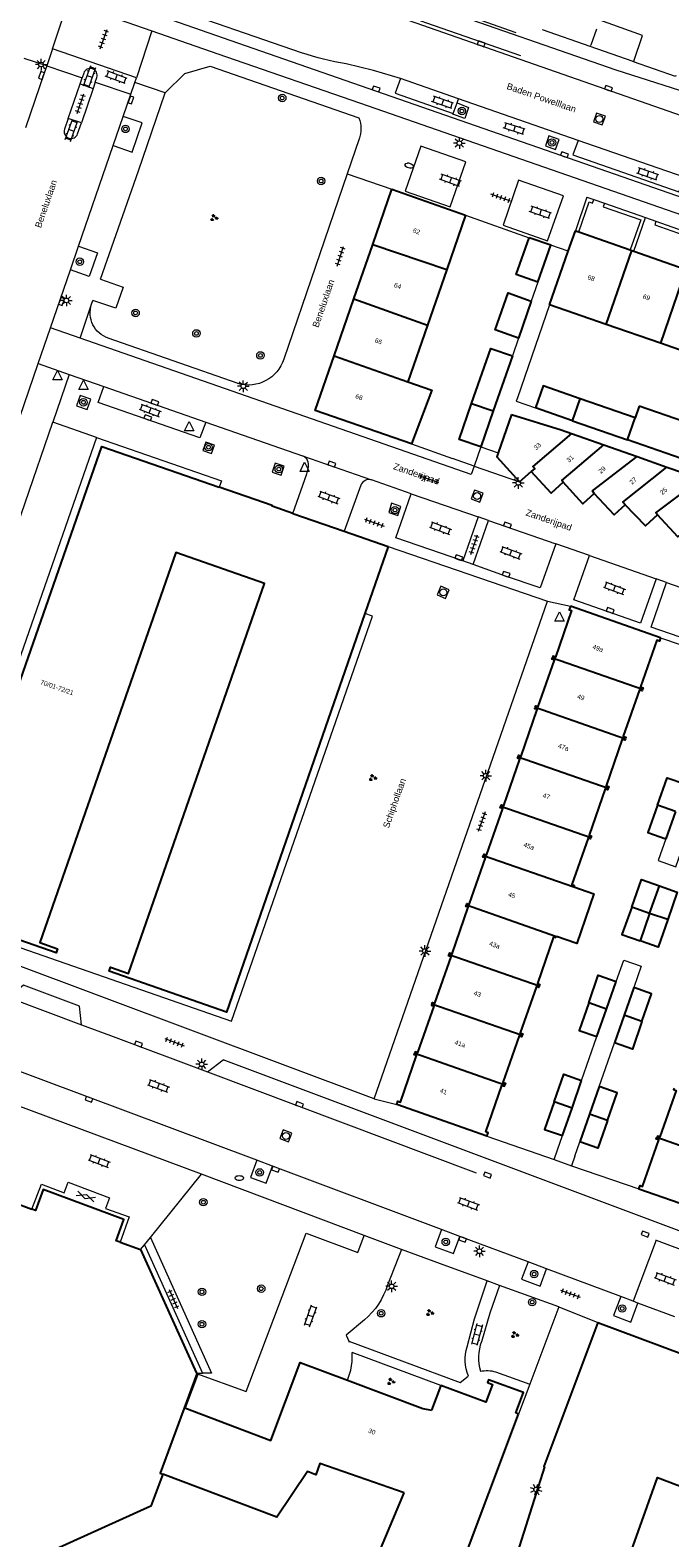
# Model space of a CAD drawing. Extents: x 131101 to 132041, y 397511 to 398853.
# Tile 39 of 80: x 131540 to 131609, y 397952 to 398114. Entities that reach past the tile are written whole.
import ezdxf
from ezdxf.enums import TextEntityAlignment as Align

# ---------------------------------------------------------------- set-up
doc = ezdxf.new("R2010")
doc.units = 0
doc.linetypes.add('DGN Style 1', pattern=[30.960434, 0.051515, -30.90892])
doc.linetypes.add('DGN Style 2', pattern=[51.514866, 30.90892, -20.605946])
doc.layers.add('_vervallen situatie', color=250, linetype='Continuous', lineweight=9, plot=False)
for name, color, linetype, lineweight in [('gg-afsc-erfafscheiding', 250, 'Continuous', 9), ('gg-afsc-hekwerk', 250, 'Continuous', 9), ('gg-afsc-muur', 250, 'Continuous', 9), ('gg-bbg-bijgebouw', 10, 'Continuous', 25), ('gg-bbg-gedigitaliseerde bebouwing', 10, 'Continuous', 25), ('gg-bbg-gedigitaliseerde bijgebouw', 10, 'Continuous', 25), ('gg-bbg-hoofdgebouw', 10, 'Continuous', 25), ('gg-bbg-tussenscheiding', 10, 'Continuous', 25), ('gg-knt-verharding', 250, 'Continuous', 9), ('gg-knt-verharding nz', 250, 'DGN Style 2', 9), ('gg-kwrk-kunstwerk', 250, 'Continuous', 9), ('gt-grn-groengrens', 250, 'Continuous', 9), ('gt-grn-vlakafsluiter', 250, 'DGN Style 1', 9), ('gt-grn-weggrens', 250, 'Continuous', 9), ('gt-symb-boom', 250, 'Continuous', 9), ('gt-symb-brandkraan', 250, 'Continuous', 9), ('gt-symb-gesloten verharding', 250, 'Continuous', 9), ('gt-symb-groenvak', 250, 'Continuous', 9), ('gt-symb-klinker verharding', 250, 'Continuous', 9), ('gt-symb-kolk', 250, 'Continuous', 9), ('gt-symb-lichtmast', 250, 'Continuous', 9), ('gt-symb-rioolschacht', 250, 'Continuous', 9), ('gt-symb-tegel verharding', 250, 'Continuous', 9), ('gt-symb-waterafsluiter', 250, 'Continuous', 9), ('X-AL-huisnummers', 2, 'Continuous', 25), ('X-AL-straatnaam', 3, 'Continuous', 35)]:
    doc.layers.add(name, color=color, linetype=linetype, lineweight=lineweight)
doc.styles.add('CS Annotative', font='arial.ttf')

# ---------------------------------------------------------------- blocks, each defined once
blk = doc.blocks.new('gt0-LMAST')
at = {"layer": 'gt-symb-lichtmast'}
for p, q in [((-0.18, 0.17), (-0.45, 0.44)), ((-0.01, 0.25), (-0.01, 0.62)), ((0.17, 0.17), (0.44, 0.44)), ((-0.26, 0), (-0.63, 0)), ((-0.18, -0.18), (-0.45, -0.45)), ((-0.01, -0.25), (-0.01, -0.63)), ((0.44, -0.45), (0.17, -0.18)), ((0.24, 0), (0.62, 0))]:
    blk.add_line(p, q, dxfattribs=at)
blk.add_circle((-0.01, 0), 0.25, dxfattribs=at)
blk = doc.blocks.new('gt0-WAFSL')
at = {"layer": 'gt-symb-waterafsluiter'}
for p, q in [((-0.5, -0.33), (0, 0.67)), ((0, 0.67), (0.5, -0.33)), ((0.5, -0.33), (-0.5, -0.33))]:
    blk.add_line(p, q, dxfattribs=at)
blk = doc.blocks.new('gt0-KOLK')
at = {"layer": 'gt-symb-kolk', "flags": 128}
blk.add_lwpolyline([(0, 0), (0.38, 0), (0.38, 0.4), (-0.38, 0.4), (-0.38, 0), (0, 0)], dxfattribs=at)
blk = doc.blocks.new('gt0-KL1')
at = {"layer": 'gt-symb-klinker verharding'}
for p, q in [((-1.15, 0.3), (1.15, 0.3)), ((-1, -0.3), (-1, 0.3)), ((-0.5, 0.3), (-0.5, 0.45)), ((0, -0.3), (0, 0.3)), ((0.5, 0.3), (0.5, 0.45)), ((1, -0.3), (1, 0.3)), ((-1.15, -0.3), (1.15, -0.3)), ((-0.5, -0.45), (-0.5, -0.3)), ((0.5, -0.45), (0.5, -0.3))]:
    blk.add_line(p, q, dxfattribs=at)
blk = doc.blocks.new('gt0-TEG1')
at = {"layer": 'gt-symb-tegel verharding'}
for p, q in [((-1.12, 0), (1.12, 0)), ((-0.9, -0.25), (-0.9, 0.25)), ((-0.45, -0.25), (-0.45, 0.25)), ((0, -0.25), (0, 0.25)), ((0.45, -0.25), (0.45, 0.25)), ((0.9, -0.25), (0.9, 0.25))]:
    blk.add_line(p, q, dxfattribs=at)
blk = doc.blocks.new('gt0-BOOM')
at = {"layer": 'gt-symb-boom'}
for radius in [0.4, 0.2]:
    blk.add_circle((0, 0), radius, dxfattribs=at)
blk = doc.blocks.new('gt0-RS')
at = {"layer": 'gt-symb-rioolschacht', "flags": 128}
blk.add_lwpolyline([(-0.5, -0.5), (0.5, -0.5), (0.5, 0.5), (-0.5, 0.5), (-0.5, -0.5)], close=True, dxfattribs=at)
at = {"layer": 'gt-symb-rioolschacht'}
blk.add_circle((0, 0), 0.375, dxfattribs=at)
blk = doc.blocks.new('gt0-GRVAK')
at = {"layer": 'gt-symb-groenvak'}
for p, q in [((-0.11, 0.19), (-0.23, 0.24)), ((-0.18, 0.15), (0.09, 0.15)), ((-0.09, 0.21), (-0.16, 0.32)), ((-0.05, 0.21), (-0.05, 0.39)), ((0, 0.21), (0.06, 0.32)), ((0.02, 0.19), (0.13, 0.24)), ((0.26, -0.05), (0.2, 0.06)), ((0.3, -0.05), (0.3, 0.13)), ((0.35, -0.05), (0.41, 0.06)), ((-0.24, -0.23), (-0.36, -0.18)), ((-0.32, -0.26), (-0.05, -0.26)), ((-0.23, -0.21), (-0.29, -0.09)), ((-0.18, -0.2), (-0.18, -0.02)), ((-0.14, -0.21), (-0.07, -0.09)), ((-0.12, -0.23), (0, -0.18)), ((0.24, -0.07), (0.12, -0.02)), ((0.17, -0.11), (0.44, -0.11)), ((0.37, -0.07), (0.49, -0.02))]:
    blk.add_line(p, q, dxfattribs=at)
blk = doc.blocks.new('gt0-GESVH1')
at = {"layer": 'gt-symb-gesloten verharding'}
for p, q in [((-0.99, -0.26), (0.01, 0.24)), ((0.01, -0.26), (-0.99, 0.24)), ((0.01, 0.24), (1.01, -0.26)), ((1.01, 0.24), (0.01, -0.26))]:
    blk.add_line(p, q, dxfattribs=at)
blk = doc.blocks.new('gt0-BR')
at = {"layer": 'gt-symb-brandkraan', "extrusion": (0, 0, -1)}
for centre, radius, start, end in [((0.24, 0), 0.206, 287.5669, 72.4331), ((-0.6, -2.66), 3, 72.4331, 73.108), ((0, -0.69), 0.938, 73.108, 106.892), ((0.6, -2.66), 3, 106.892, 107.5669), ((-0.24, 0), 0.206, 107.5669, 252.433), ((-0.6, 2.66), 3, 286.892, 287.5669), ((0.6, 2.66), 3, 252.433, 253.1079)]:
    blk.add_arc(centre, radius, start, end, dxfattribs=at)
at = {"layer": 'gt-symb-brandkraan'}
blk.add_arc((0, 0.69), 0.938, 253.108, 286.8921, dxfattribs=at)
blk = doc.blocks.new('_vervallen situatie')
at = {"layer": 'gg-knt-verharding'}
for p, q in [((131544.47, 398117.49), (131553.46, 398114.37)), ((131553.46, 398114.37), (131556.53, 398113.3)), ((131542.76, 398112.43), (131542.14, 398110.59)), ((131551.81, 398109.33), (131542.76, 398112.43)), ((131541.88, 398109.8), (131539.86, 398103.93)), ((131542.14, 398110.59), (131541.88, 398109.8)), ((131542.14, 398110.59), (131545.95, 398109.31)), ((131545.73, 398108.65), (131545.95, 398109.31)), ((131546.13, 398109.82), (131545.95, 398109.31)), ((131547.37, 398108.85), (131547.54, 398109.34)), ((131551.63, 398108.8), (131551.81, 398109.33)), ((131544.47, 398104.94), (131545.73, 398108.65)), ((131545.73, 398108.65), (131547.14, 398108.18)), ((131547.14, 398108.18), (131545.88, 398104.47)), ((131547.37, 398108.85), (131547.14, 398108.18)), ((131547.37, 398108.85), (131551.2, 398107.54)), ((131550.38, 398105.15), (131551.2, 398107.54)), ((131551.2, 398107.54), (131551.63, 398108.8)), ((131544.47, 398104.94), (131544.05, 398103.79)), ((131545.88, 398104.47), (131544.47, 398104.94)), ((131545.47, 398103.29), (131545.88, 398104.47)), ((131549.3, 398102.01), (131550.38, 398105.15)), ((131545.58, 398091.18), (131549.3, 398102.01)), ((131544.7, 398088.62), (131545.58, 398091.18)), ((131542.56, 398082.4), (131544.7, 398088.62)), ((131541.24, 398078.53), (131542.56, 398082.4)), ((131545.73, 398081.29), (131542.56, 398082.4)), ((131538.24, 398069.83), (131541.24, 398078.53)), ((131541.24, 398078.53), (131544.57, 398077.36))]:
    blk.add_line(p, q, dxfattribs=at)
at = {"layer": 'gg-knt-verharding', "flags": 128}
for points in [[(131556.53, 398113.3), (131560.54, 398111.91)], [(131549.3, 398102.01), (131551.33, 398101.32), (131552.4, 398104.45), (131550.38, 398105.15)], [(131545.58, 398091.18), (131547.62, 398090.48), (131546.73, 398087.92), (131544.7, 398088.62)]]:
    blk.add_lwpolyline(points, dxfattribs=at)
at = {"layer": 'gg-knt-verharding'}
for centre, radius, start, end in [((131546.83, 398109.58), 0.745, 341.603, 160.7244), ((131544.76, 398103.54), 0.753, 160.6022, 340.6022)]:
    blk.add_arc(centre, radius, start, end, dxfattribs=at)
at = {"layer": 'gt-grn-weggrens'}
for p, q in [((131542.76, 398112.43), (131544.47, 398117.49)), ((131553.46, 398114.37), (131551.81, 398109.33)), ((131542.14, 398110.59), (131539.72, 398111.41)), ((131554.89, 398107.7), (131551.63, 398108.8))]:
    blk.add_line(p, q, dxfattribs=at)
at = {"layer": 'gt-symb-boom'}
for p in [(131550.62, 398103.81), (131545.7, 398089.51)]:
    blk.add_blockref('gt0-BOOM', p, dxfattribs=at)
at = {"layer": 'gt-symb-brandkraan', "rotation": 161.5831655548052}
blk.add_blockref('gt0-BR', (131581.15, 398099.85), dxfattribs=at)
at = {"layer": 'gt-symb-brandkraan'}
blk.add_blockref('gt0-BR', (131562.86, 397990.84), dxfattribs=at)
at = {"layer": 'gt-symb-klinker verharding'}
for p, rotation in [((131546.78, 398109.44), 70.47728733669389), ((131549.63, 398109.38), 159.2628518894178), ((131544.8, 398103.64), 70.47728733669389)]:
    blk.add_blockref('gt0-KL1', p, dxfattribs=dict(at, rotation=rotation))
at = {"layer": 'gt-symb-kolk'}
for p, rotation in [((131541.77, 398109.5), 71.32941659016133), ((131551.02, 398106.99), 251.0397489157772), ((131543.55, 398085.28), 250.9127554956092)]:
    blk.add_blockref('gt0-KOLK', p, dxfattribs=dict(at, rotation=rotation))
at = {"layer": 'gt-symb-lichtmast'}
for p in [(131541.55, 398110.75), (131544.27, 398085.34)]:
    blk.add_blockref('gt0-LMAST', p, dxfattribs=at)
at = {"layer": 'gt-symb-tegel verharding'}
for p, rotation in [((131548.26, 398113.48), 70.3692977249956), ((131545.78, 398106.52), 71.22088212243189)]:
    blk.add_blockref('gt0-TEG1', p, dxfattribs=dict(at, rotation=rotation))

msp = doc.modelspace()

# ---------------------------------------------------------------- linework, layer by layer
at = {"layer": 'gg-afsc-erfafscheiding'}
for p, q in [((131599.7, 398001.33), (131601.35, 398006.05)), ((131601.59, 398000.67), (131603.23, 398005.39)), ((131597.09, 397993.85), (131597.63, 397995.39)), ((131598.98, 397993.19), (131599.52, 397994.73))]:
    msp.add_line(p, q, dxfattribs=at)
at = {"layer": 'gg-afsc-erfafscheiding', "flags": 128}
for points in [[(131592.81, 398074.85), (131592.67, 398074.5), (131594.73, 398073.78)], [(131608.76, 398027.34), (131607.95, 398025.03), (131609.85, 398024.34), (131610.65, 398026.7)], [(131603.43, 398011.98), (131604.24, 398014.27), (131606.12, 398013.63), (131605.31, 398011.33)]]:
    msp.add_lwpolyline(points, dxfattribs=at)
at = {"layer": 'gg-afsc-hekwerk'}
for p, q in [((131583.37, 398117.47), (131592.63, 398114.2)), ((131588.86, 398069.58), (131590.73, 398068.93))]:
    msp.add_line(p, q, dxfattribs=at)
at = {"layer": 'gg-afsc-muur'}
for p, q in [((131600.63, 398112.69), (131595.48, 398114.49)), ((131587.22, 398094.54), (131594.06, 398092.09)), ((131594.98, 398087.3), (131594.29, 398085.27)), ((131596.25, 398084.87), (131592.81, 398074.85)), ((131592.91, 398081.28), (131592.25, 398079.36)), ((131581.41, 398069.88), (131585.81, 398068.3)), ((131588.86, 398069.58), (131588.13, 398067.49)), ((131588.13, 398067.49), (131585.81, 398068.3)), ((131608.2, 398049.02), (131615.41, 398046.51)), ((131589.52, 397995.33), (131596.73, 397992.81)), ((131596.73, 397992.81), (131597.09, 397993.85)), ((131598.98, 397993.19), (131598.63, 397992.15)), ((131598.63, 397992.15), (131605.87, 397989.65))]:
    msp.add_line(p, q, dxfattribs=at)
at = {"layer": 'gg-afsc-muur', "flags": 128}
for points in [[(131605.29, 398111.04), (131605.25, 398111.05), (131605.25, 398111.08), (131600.63, 398112.69)], [(131609.84, 398109.57), (131609.81, 398109.47), (131605.29, 398111.04)]]:
    msp.add_lwpolyline(points, dxfattribs=at)
at = {"layer": 'gg-bbg-bijgebouw'}
for p, q in [((131596.38, 398091.28), (131594.06, 398092.09)), ((131594.98, 398087.3), (131596.38, 398091.28)), ((131594.29, 398085.27), (131592.91, 398081.28)), ((131592.25, 398079.36), (131590.19, 398073.44)), ((131590.19, 398073.44), (131588.86, 398069.58)), ((131592.17, 398073.07), (131590.73, 398068.93)), ((131593.02, 398065.79), (131594.29, 398066.92)), ((131609.79, 398030.31), (131608.76, 398027.34)), ((131602.39, 398009.02), (131603.43, 398011.98)), ((131605.31, 398011.33), (131604.27, 398008.36)), ((131601.35, 398006.05), (131602.39, 398009.02)), ((131604.27, 398008.36), (131603.23, 398005.39)), ((131598.67, 397998.36), (131599.7, 398001.33)), ((131601.59, 398000.67), (131600.55, 397997.7)), ((131597.63, 397995.39), (131598.67, 397998.36)), ((131600.55, 397997.7), (131599.52, 397994.73))]:
    msp.add_line(p, q, dxfattribs=at)
at = {"layer": 'gg-bbg-bijgebouw', "flags": 128}
for points in [[(131590.73, 398068.93), (131590.58, 398068.5), (131593.02, 398065.79)], [(131597.7, 398065.78), (131596.44, 398064.6), (131594.29, 398066.92)], [(131601.06, 398064.56), (131599.82, 398063.43), (131597.7, 398065.78)], [(131604.38, 398063.34), (131603.2, 398062.24), (131601.06, 398064.56)], [(131607.88, 398062.25), (131606.58, 398061.07), (131604.38, 398063.34)], [(131611.32, 398060.98), (131610.05, 398059.87), (131607.88, 398062.25)], [(131607.86, 398030.98), (131608.89, 398033.94), (131610.82, 398033.27)], [(131607.86, 398030.98), (131606.83, 398028.02), (131608.76, 398027.34)], [(131605.09, 398020), (131606.13, 398022.96), (131608.07, 398022.29)], [(131608.07, 398022.29), (131610, 398021.62), (131608.97, 398018.65)], [(131605.09, 398020), (131604.04, 398017.04), (131605.99, 398016.36)], [(131608.97, 398018.65), (131607.93, 398015.69), (131605.99, 398016.36)], [(131600.47, 398009.69), (131601.5, 398012.66), (131603.43, 398011.98)], [(131606.19, 398007.69), (131607.23, 398010.66), (131605.31, 398011.33)], [(131600.47, 398009.69), (131599.43, 398006.72), (131601.35, 398006.05)], [(131606.19, 398007.69), (131605.16, 398004.71), (131603.23, 398005.39)], [(131596.74, 397999.03), (131597.78, 398002), (131599.7, 398001.33)], [(131602.48, 397997.03), (131603.51, 398000), (131601.59, 398000.67)], [(131596.74, 397999.03), (131595.71, 397996.05), (131597.63, 397995.39)], [(131602.48, 397997.03), (131601.44, 397994.05), (131599.52, 397994.73)]]:
    msp.add_lwpolyline(points, dxfattribs=at)
at = {"layer": 'gg-bbg-gedigitaliseerde bebouwing'}
for p, q in [((131587.22, 398094.54), (131585.19, 398088.66)), ((131585.19, 398088.66), (131583.12, 398082.69)), ((131602.34, 398082.75), (131596.25, 398084.87)), ((131583.12, 398082.69), (131581.01, 398076.59)), ((131608.19, 398080.72), (131602.34, 398082.75)), ((131614.09, 398078.66), (131608.19, 398080.72)), ((131598.92, 398022.34), (131598.86, 398022.18)), ((131597.01, 398016.85), (131596.95, 398016.69))]:
    msp.add_line(p, q, dxfattribs=at)
at = {"layer": 'gg-bbg-gedigitaliseerde bebouwing', "flags": 128}
for points in [[(131581.01, 398076.59), (131583.59, 398075.66), (131581.41, 398069.88)], [(131598.86, 398022.18), (131601.03, 398021.42), (131599.18, 398016.09), (131597.01, 398016.85)], [(131580.59, 397956.92), (131571.55, 397960.08), (131571.09, 397958.87), (131570.22, 397959.2), (131566.92, 397954.31), (131554.64, 397958.92)], [(131554.64, 397958.92), (131553.35, 397955.47), (131539.7, 397949.3), (131537.2, 397950.24), (131536.44, 397948.22), (131535.96, 397948.4)], [(131590.93, 397944.5), (131601.72, 397941.35), (131607.87, 397958.56), (131648.33, 397943.21), (131647.08, 397939.79), (131644.64, 397939.49), (131636.23, 397902.14), (131603.18, 397909.47)]]:
    msp.add_lwpolyline(points, dxfattribs=at)
at = {"layer": 'gg-bbg-gedigitaliseerde bijgebouw'}
for p, q in [((131598.73, 398072.39), (131594.73, 398073.78)), ((131605.45, 398072.7), (131599.55, 398074.75)), ((131605.88, 398073.96), (131605.45, 398072.7)), ((131611.71, 398071.93), (131605.88, 398073.96)), ((131598.73, 398072.39), (131604.64, 398070.33)), ((131598.61, 398071), (131602.09, 398069.78)), ((131610.43, 398068.32), (131604.64, 398070.33)), ((131602.09, 398069.78), (131605.67, 398068.52)), ((131605.67, 398068.52), (131608.86, 398067.4)), ((131608.86, 398067.4), (131612.55, 398066.11))]:
    msp.add_line(p, q, dxfattribs=at)
at = {"layer": 'gg-bbg-gedigitaliseerde bijgebouw', "flags": 128}
for points in [[(131594.98, 398087.3), (131592.66, 398088.12), (131594.06, 398092.09)], [(131592.91, 398081.28), (131590.41, 398082.16), (131591.81, 398086.15), (131594.29, 398085.27)], [(131587.87, 398074.24), (131589.94, 398080.18), (131592.25, 398079.36)], [(131599.55, 398074.75), (131595.55, 398076.14), (131594.73, 398073.78)], [(131588.86, 398069.58), (131586.54, 398070.38), (131587.87, 398074.24)], [(131592.17, 398073.07), (131597.51, 398071.39), (131598.61, 398071)]]:
    msp.add_lwpolyline(points, dxfattribs=at)
at = {"layer": 'gg-bbg-hoofdgebouw'}
for p, q in [((131577.22, 398091.37), (131579.28, 398097.31)), ((131579.28, 398097.31), (131587.22, 398094.54)), ((131575.19, 398085.51), (131577.22, 398091.37)), ((131598.26, 398090.63), (131599.03, 398092.84)), ((131599.03, 398092.84), (131599.41, 398092.71)), ((131599.41, 398092.71), (131604.93, 398090.78)), ((131596.25, 398084.87), (131598.26, 398090.63)), ((131604.93, 398090.78), (131605.12, 398090.72)), ((131605.12, 398090.72), (131605.31, 398090.65)), ((131605.31, 398090.65), (131610.74, 398088.76)), ((131573.06, 398079.37), (131575.19, 398085.51)), ((131568.62, 398062.39), (131574.14, 398060.48)), ((131574.14, 398060.48), (131578.88, 398058.83)), ((131578.88, 398058.83), (131576.38, 398051.63)), ((131608.2, 398049.02), (131598.5, 398052.4)), ((131589.52, 397995.33), (131579.81, 397998.73)), ((131605.87, 397989.65), (131615.58, 397986.26)), ((131550.03, 397983.91), (131552.24, 397983.12)), ((131552.24, 397983.12), (131558.25, 397969.82)), ((131601.44, 397975.26), (131653.57, 397955.74)), ((131558.25, 397969.82), (131558.26, 397969.79)), ((131558.26, 397969.79), (131558.29, 397969.73)), ((131584.55, 397968.48), (131583.56, 397965.81)), ((131586.28, 397947.75), (131592.91, 397965.41)), ((131590.93, 397944.5), (131595.76, 397959.72))]:
    msp.add_line(p, q, dxfattribs=at)
at = {"layer": 'gg-bbg-hoofdgebouw', "flags": 128}
for points in [[(131581.41, 398069.88), (131571.02, 398073.48), (131573.06, 398079.37)], [(131576.38, 398051.63), (131561.48, 398008.7), (131548.87, 398013.09), (131549.02, 398013.53), (131550.94, 398012.86), (131565.58, 398054.87), (131556.03, 398058.19), (131541.39, 398016.18), (131543.3, 398015.52), (131543.15, 398015.08), (131530.57, 398019.44), (131548.06, 398069.61), (131560.71, 398065.23)], [(131568.62, 398062.39), (131566.39, 398063.17), (131566.42, 398063.26), (131560.71, 398065.23)], [(131598.5, 398052.4), (131598.37, 398052.03), (131598.63, 398051.94), (131596.89, 398046.92), (131596.62, 398047.01), (131596.57, 398046.85)], [(131608.2, 398049.02), (131608.07, 398048.65), (131607.79, 398048.75), (131606.05, 398043.72), (131606.32, 398043.62), (131606.26, 398043.46)], [(131594.71, 398041.52), (131594.77, 398041.68), (131595.03, 398041.59), (131596.78, 398046.6), (131596.51, 398046.7), (131596.57, 398046.85)], [(131606.26, 398043.46), (131606.21, 398043.3), (131605.93, 398043.4), (131604.19, 398038.4), (131604.47, 398038.3), (131604.41, 398038.14)], [(131592.86, 398036.2), (131592.91, 398036.36), (131593.18, 398036.27), (131594.92, 398041.27), (131594.65, 398041.36), (131594.71, 398041.52)], [(131604.41, 398038.14), (131604.36, 398037.98), (131604.08, 398038.08), (131602.35, 398033.07), (131602.62, 398032.98), (131602.56, 398032.82)], [(131591, 398030.87), (131591.06, 398031.03), (131591.32, 398030.94), (131593.07, 398035.95), (131592.8, 398036.04), (131592.86, 398036.2)], [(131602.56, 398032.82), (131602.5, 398032.65), (131602.23, 398032.75), (131600.5, 398027.75), (131600.77, 398027.66), (131600.71, 398027.5)], [(131589.15, 398025.55), (131589.2, 398025.7), (131589.47, 398025.61), (131591.21, 398030.62), (131590.95, 398030.71), (131591, 398030.87)], [(131600.71, 398027.5), (131600.66, 398027.34), (131600.39, 398027.44), (131598.65, 398022.43), (131598.92, 398022.34)], [(131587.3, 398020.23), (131587.35, 398020.38), (131587.61, 398020.29), (131589.36, 398025.3), (131589.09, 398025.39), (131589.15, 398025.55)], [(131585.44, 398014.91), (131585.5, 398015.07), (131585.76, 398014.97), (131587.51, 398019.98), (131587.24, 398020.07), (131587.3, 398020.23)], [(131596.95, 398016.69), (131596.68, 398016.79), (131594.94, 398011.77), (131595.21, 398011.68), (131595.15, 398011.52)], [(131583.59, 398009.59), (131583.64, 398009.74), (131583.91, 398009.65), (131585.65, 398014.65), (131585.39, 398014.74), (131585.44, 398014.91)], [(131595.15, 398011.52), (131595.1, 398011.36), (131594.83, 398011.45), (131593.09, 398006.45), (131593.36, 398006.36), (131593.3, 398006.2)], [(131583.59, 398009.59), (131583.54, 398009.43), (131583.8, 398009.34), (131582.05, 398004.33), (131581.79, 398004.42), (131581.74, 398004.26)], [(131593.3, 398006.2), (131593.24, 398006.04), (131592.98, 398006.13), (131591.24, 398001.12), (131591.5, 398001.03), (131591.45, 398000.87)], [(131579.81, 397998.73), (131579.94, 397999.09), (131580.2, 397999), (131581.95, 398004.01), (131581.68, 398004.1), (131581.74, 398004.26)], [(131589.52, 397995.33), (131589.65, 397995.7), (131589.39, 397995.79), (131591.13, 398000.8), (131591.39, 398000.71), (131591.45, 398000.87)], [(131609.65, 398000.51), (131609.6, 398000.35), (131609.86, 398000.26), (131608.12, 397995.25), (131607.85, 397995.34), (131607.8, 397995.18)], [(131605.87, 397989.65), (131606, 397990.01), (131606.27, 397989.92), (131608.01, 397994.93), (131607.74, 397995.02), (131607.8, 397995.18)], [(131550.03, 397983.91), (131549.61, 397984.06), (131550.43, 397986.35), (131541.76, 397989.59), (131540.92, 397987.32), (131540.54, 397987.47)], [(131537.09, 397987.72), (131538.35, 397988.3), (131540.54, 397987.47)], [(131601.44, 397975.26), (131595.64, 397959.76), (131595.76, 397959.72)], [(131558.29, 397969.73), (131558.35, 397969.6), (131557.02, 397966.07), (131566.27, 397962.57), (131569.4, 397970.95), (131574.51, 397969.04)], [(131574.51, 397969.04), (131582.63, 397966.01), (131583.56, 397965.81)], [(131592.91, 397965.41), (131592.62, 397965.52), (131593.45, 397967.74), (131589.68, 397969.08), (131589.58, 397968.8), (131590.12, 397968.6), (131589.4, 397966.67), (131584.55, 397968.48)], [(131586.28, 397947.75), (131577.89, 397950.41), (131580.59, 397956.92)]]:
    msp.add_lwpolyline(points, dxfattribs=at)
at = {"layer": 'gg-bbg-tussenscheiding'}
for p, q in [((131577.22, 398091.37), (131585.19, 398088.66)), ((131602.34, 398082.75), (131605.12, 398090.72)), ((131610.93, 398088.7), (131608.19, 398080.72)), ((131575.19, 398085.51), (131583.12, 398082.69)), ((131573.06, 398079.37), (131581.01, 398076.59)), ((131587.87, 398074.24), (131590.19, 398073.44)), ((131598.73, 398072.39), (131599.55, 398074.75)), ((131604.64, 398070.33), (131605.45, 398072.7)), ((131596.57, 398046.85), (131606.26, 398043.46)), ((131594.71, 398041.52), (131604.41, 398038.14)), ((131592.86, 398036.2), (131602.56, 398032.82)), ((131591, 398030.87), (131600.71, 398027.5)), ((131609.79, 398030.31), (131607.86, 398030.98)), ((131589.15, 398025.55), (131598.86, 398022.18)), ((131607.01, 398019.33), (131608.07, 398022.29)), ((131587.3, 398020.23), (131597.01, 398016.85)), ((131607.01, 398019.33), (131605.09, 398020)), ((131607.01, 398019.33), (131605.99, 398016.36)), ((131608.97, 398018.65), (131607.01, 398019.33)), ((131585.44, 398014.91), (131595.15, 398011.52)), ((131583.59, 398009.59), (131593.3, 398006.2)), ((131602.39, 398009.02), (131600.47, 398009.69)), ((131606.19, 398007.69), (131604.27, 398008.36)), ((131581.74, 398004.26), (131591.45, 398000.87)), ((131598.67, 397998.36), (131596.74, 397999.03)), ((131602.48, 397997.03), (131600.55, 397997.7)), ((131617.51, 397991.79), (131607.8, 397995.18))]:
    msp.add_line(p, q, dxfattribs=at)
at = {"layer": 'gg-bbg-tussenscheiding', "flags": 128}
for points in [[(131598.61, 398071), (131594.47, 398067.46), (131594.66, 398067.24), (131594.29, 398066.92)], [(131597.7, 398065.78), (131597.57, 398065.95), (131602.09, 398069.78)], [(131601.06, 398064.56), (131600.86, 398064.83), (131605.67, 398068.52)], [(131604.38, 398063.34), (131604.14, 398063.62), (131608.86, 398067.4)], [(131607.88, 398062.25), (131607.67, 398062.47), (131612.55, 398066.11)], [(131558.29, 397969.73), (131554.35, 397959.03), (131554.64, 397958.92)]]:
    msp.add_lwpolyline(points, dxfattribs=at)
at = {"layer": 'gg-knt-verharding'}
for p, q in [((131569.57, 398112.02), (131554.4, 398117.26)), ((131586.45, 398107.06), (131580.2, 398109.23)), ((131585.89, 398105.47), (131586.3, 398106.63)), ((131586.3, 398106.63), (131586.45, 398107.06)), ((131599.32, 398102.57), (131586.45, 398107.06)), ((131575.76, 398102.73), (131574.48, 398098.98)), ((131610.83, 398098.59), (131599.32, 398102.57)), ((131574.48, 398098.98), (131567.66, 398079.02)), ((131600.26, 398096.47), (131599.03, 398092.84)), ((131600.26, 398096.47), (131601.02, 398096.21)), ((131601.02, 398096.21), (131602.15, 398095.81)), ((131602.15, 398095.81), (131606.57, 398094.26)), ((131606.57, 398094.26), (131607.7, 398093.86)), ((131607.7, 398093.86), (131612.35, 398092.23)), ((131546.97, 398084.92), (131547.12, 398085.34)), ((131562.73, 398076.39), (131548.77, 398081.27)), ((131544.57, 398077.36), (131548.28, 398076.07)), ((131548.28, 398076.07), (131559.26, 398072.22)), ((131533.6, 398045.44), (131542.81, 398072.24)), ((131547.5, 398070.58), (131542.81, 398072.24)), ((131559.26, 398072.22), (131569.68, 398068.6)), ((131569.68, 398068.6), (131577.1, 398066.01)), ((131575.93, 398065.43), (131574.14, 398060.48)), ((131581.35, 398064.51), (131577.1, 398066.01)), ((131581.35, 398064.51), (131588.56, 398062.03)), ((131588.56, 398062.03), (131586.91, 398057.28)), ((131589.69, 398061.63), (131588.56, 398062.03)), ((131588.04, 398056.89), (131589.69, 398061.63)), ((131589.69, 398061.63), (131596.91, 398059.13)), ((131578.88, 398058.83), (131596.02, 398052.94)), ((131600.54, 398057.86), (131596.91, 398059.13)), ((131588.04, 398056.89), (131586.91, 398057.28)), ((131600.54, 398057.86), (131607.73, 398055.36)), ((131608.84, 398054.95), (131607.73, 398055.36)), ((131608.84, 398054.95), (131616.02, 398052.43)), ((131577.38, 397999.34), (131596.02, 398052.94)), ((131545.9, 398007.33), (131549.01, 398006.16)), ((131549.01, 398006.16), (131559.43, 398002.25)), ((131564.75, 397992.74), (131533.12, 398004.6)), ((131611.64, 397984.61), (131561.14, 398003.56)), ((131558.79, 397991.23), (131538.67, 397998.76)), ((131566.45, 397992.1), (131564.75, 397992.74)), ((131553.3, 397984.43), (131558.79, 397991.23)), ((131576.3, 397984.65), (131558.79, 397991.23)), ((131584.62, 397985.29), (131566.45, 397992.1)), ((131552.66, 397983.64), (131553.3, 397984.43)), ((131580.33, 397983.14), (131576.3, 397984.65)), ((131586.61, 397984.54), (131584.62, 397985.29)), ((131593.95, 397981.79), (131586.61, 397984.54)), ((131607.71, 397984.14), (131605.25, 397977.56)), ((131552.24, 397983.12), (131552.66, 397983.64)), ((131552.66, 397983.64), (131558.91, 397969.82)), ((131580.33, 397983.14), (131578.81, 397979.3)), ((131584.5, 397981.57), (131580.33, 397983.14)), ((131589.53, 397979.75), (131584.5, 397981.57)), ((131595.94, 397981.04), (131593.95, 397981.79)), ((131603.91, 397978.06), (131595.94, 397981.04)), ((131590.88, 397979.26), (131589.53, 397979.75)), ((131597.24, 397976.95), (131590.88, 397979.26)), ((131605.25, 397977.56), (131603.91, 397978.06)), ((131597.24, 397976.95), (131594.12, 397968.63)), ((131597.24, 397976.95), (131601.44, 397975.26)), ((131605.76, 397977.36), (131605.25, 397977.56)), ((131609.73, 397975.88), (131605.76, 397977.36)), ((131584.55, 397968.48), (131575, 397972.05)), ((131558.25, 397969.82), (131558.91, 397969.82)), ((131590.45, 397969.94), (131594.12, 397968.63)), ((131594.12, 397968.63), (131592.91, 397965.41))]:
    msp.add_line(p, q, dxfattribs=at)
at = {"layer": 'gg-knt-verharding', "flags": 128}
for points in [[(131545.18, 398128.65), (131572.36, 398119.28), (131573.77, 398118.76), (131575.16, 398118.18), (131578.73, 398116.47), (131581.04, 398115.51), (131611.25, 398104.97), (131615.03, 398103.72), (131622.18, 398101.49), (131627.87, 398099.56), (131644.6, 398093.68), (131655.98, 398089.76)], [(131564.93, 398124.6), (131574.43, 398121.32), (131576.27, 398120.51), (131579.81, 398118.61), (131581.66, 398117.76), (131583.56, 398117.06), (131603.37, 398110.16), (131612.83, 398107.17)], [(131554.02, 398116.09), (131561.13, 398113.62)], [(131605.32, 398111.12), (131606.27, 398113.86), (131601.67, 398115.53)], [(131561.13, 398113.62), (131577.52, 398107.93), (131660.54, 398079.02)], [(131560.54, 398111.91), (131576.73, 398106.29), (131659.95, 398077.31)], [(131580.2, 398109.23), (131577.3, 398110.11), (131574.36, 398110.82)], [(131554.89, 398107.7), (131557.02, 398109.79), (131559.74, 398110.58), (131575.73, 398105.01)], [(131580.2, 398109.23), (131579.65, 398107.67), (131585.89, 398105.47)], [(131547.92, 398087.63), (131552.03, 398099.31), (131554.89, 398107.7)], [(131586.3, 398106.63), (131587.54, 398106.13), (131587.12, 398104.95), (131585.86, 398105.4), (131585.89, 398105.47)], [(131595.82, 398101.99), (131596.9, 398101.61), (131597.27, 398102.69), (131596.19, 398103.06), (131595.82, 398101.99)], [(131587.23, 398100.27), (131582.41, 398101.95), (131580.73, 398097.11), (131585.55, 398095.43), (131587.23, 398100.27)], [(131599.32, 398102.57), (131598.74, 398101.01), (131610.18, 398097.03), (131610.83, 398098.59)], [(131597.75, 398096.59), (131592.91, 398098.29), (131591.25, 398093.43), (131596.04, 398091.76), (131597.75, 398096.59)], [(131547.92, 398087.63), (131550.38, 398086.78), (131549.57, 398084.49), (131547.12, 398085.34)], [(131588.13, 398067.49), (131587.83, 398066.58), (131545.73, 398081.29)], [(131545.36, 398074), (131546.48, 398073.6), (131546.88, 398074.71), (131545.76, 398075.11), (131545.36, 398074)], [(131559.26, 398072.22), (131558.63, 398070.54), (131547.68, 398074.36), (131548.28, 398076.07)], [(131558.96, 398069.19), (131559.88, 398068.87), (131560.19, 398069.74), (131559.27, 398070.06), (131558.96, 398069.19)], [(131566.4, 398066.85), (131567.38, 398066.52), (131567.71, 398067.5), (131566.73, 398067.83), (131566.4, 398066.85)], [(131568.62, 398062.39), (131570.12, 398066.65), (131570.3, 398067.38)], [(131586.91, 398057.28), (131579.71, 398059.78), (131581.35, 398064.51)], [(131578.94, 398062.51), (131579.94, 398062.16), (131580.25, 398063.15), (131579.26, 398063.5), (131578.94, 398062.51)], [(131596.91, 398059.13), (131595.23, 398054.38), (131591.52, 398055.66), (131588.04, 398056.89)], [(131607.73, 398055.36), (131606.05, 398050.58), (131598.88, 398053.08), (131600.54, 398057.86)], [(131616.02, 398052.43), (131614.37, 398047.69), (131607.17, 398050.16), (131608.84, 398054.95)], [(131577.38, 397999.34), (131538.21, 398014.02), (131535.12, 398015.22)], [(131545.9, 398007.33), (131545.67, 398009.34), (131539.64, 398011.61), (131538.08, 398010.26)], [(131564.75, 397992.74), (131564.06, 397990.89), (131565.76, 397990.26), (131566.45, 397992.1)], [(131540.54, 397987.47), (131541.57, 397990.18), (131544.03, 397989.24), (131544.46, 397990.38), (131548.89, 397988.69), (131548.47, 397987.54), (131551.01, 397986.63), (131550.03, 397983.91)], [(131553.3, 397984.43), (131559.89, 397969.82), (131558.91, 397969.82)], [(131558.26, 397969.79), (131563.59, 397967.84), (131570.05, 397984.88), (131575.61, 397982.81), (131576.3, 397984.65)], [(131584.62, 397985.29), (131583.93, 397983.43), (131585.92, 397982.69), (131586.61, 397984.54)], [(131593.95, 397981.79), (131593.25, 397979.92), (131595.25, 397979.19), (131595.94, 397981.04)], [(131587.38, 397972.65), (131588.17, 397975.65), (131589.53, 397979.75)], [(131590.88, 397979.26), (131589.82, 397976.26), (131588.93, 397973.2)], [(131603.91, 397978.06), (131603.13, 397976.01), (131604.99, 397975.3), (131605.76, 397977.36)], [(131576.33, 397975.54), (131574.35, 397973.91), (131574.67, 397973.24)], [(131574.67, 397973.24), (131586.63, 397968.79), (131587.51, 397969.49)], [(131574.51, 397969.04), (131574.86, 397970.12), (131575, 397971.08), (131575, 397972.05)]]:
    msp.add_lwpolyline(points, dxfattribs=at)
at = {"layer": 'gg-knt-verharding', "extrusion": (0, 0, -1)}
for centre, radius, start, end in [((-131579, 398139.34), 28.9, 279.2512, 289.0521), ((-131572.58, 398103.82), 3.37, 159.448, 198.9927), ((-131549.71, 398084), 2.89, 288.9607, 18.6142), ((-131563.83, 398080.25), 4.02, 197.8948, 285.9567), ((-131571.3, 397981.56), 7.84, 196.7975, 230.1519), ((-131591.67, 397971.24), 4.51, 337.2008, 18.1542), ((-131589.51, 397966.89), 3.2, 77.364, 107.1644)]:
    msp.add_arc(centre, radius, start, end, dxfattribs=at)
at = {"layer": 'gg-knt-verharding'}
for centre, radius, start, end in [((131569.29, 398067.64), 1.04, 345.6533, 67.778), ((131576.85, 398065.05), 0.996, 75.6083, 157.6002), ((131593.68, 397971.43), 5.07, 159.524, 196.2431)]:
    msp.add_arc(centre, radius, start, end, dxfattribs=at)
at = {"layer": 'gg-knt-verharding nz'}
for p, q in [((131538.08, 398010.26), (131545.9, 398007.33)), ((131559.43, 398002.25), (131561.14, 398003.56)), ((131559.43, 398002.25), (131607.71, 397984.14)), ((131607.71, 397984.14), (131611.85, 397982.59))]:
    msp.add_line(p, q, dxfattribs=at)
at = {"layer": 'gg-knt-verharding nz', "flags": 128}
msp.add_lwpolyline([(131564.31, 398122.81), (131573.74, 398119.55), (131575.43, 398118.8), (131578.96, 398116.91), (131580.93, 398116), (131582.92, 398115.27), (131602.77, 398108.36), (131612.26, 398105.36), (131614.32, 398104.79), (131620.18, 398103.02), (131625.98, 398101.08), (131674.01, 398084.36)], dxfattribs=at)
at = {"layer": 'gg-kwrk-kunstwerk', "flags": 128}
for points in [[(131547.5, 398070.58), (131529.53, 398019.03), (131562.01, 398007.73), (131577.2, 398051.35), (131576.38, 398051.63)], [(131547.5, 398070.58), (131560.95, 398065.92), (131560.71, 398065.23)]]:
    msp.add_lwpolyline(points, dxfattribs=at)
at = {"layer": 'gt-grn-groengrens'}
for p, q in [((131601.32, 398114.56), (131600.68, 398112.83)), ((131600.63, 398112.69), (131600.68, 398112.83)), ((131605.32, 398111.12), (131605.29, 398111.04)), ((131605.31, 398090.65), (131606.57, 398094.26))]:
    msp.add_line(p, q, dxfattribs=at)
at = {"layer": 'gt-grn-groengrens', "flags": 128}
for points in [[(131599.41, 398092.71), (131600.51, 398095.96), (131600.89, 398095.83), (131601.02, 398096.21)], [(131602.15, 398095.81), (131602.02, 398095.43), (131606.06, 398094.01), (131604.93, 398090.78)], [(131607.7, 398093.86), (131607.57, 398093.48), (131611.84, 398091.98), (131610.74, 398088.76)]]:
    msp.add_lwpolyline(points, dxfattribs=at)
at = {"layer": 'gt-grn-vlakafsluiter'}
msp.add_line((131574.67, 397973.24), (131575, 397972.05), dxfattribs=at)
at = {"layer": 'gt-grn-weggrens'}
for p, q in [((131574.48, 398098.98), (131579.28, 398097.31)), ((131598.26, 398090.63), (131596.38, 398091.28)), ((131545.73, 398081.29), (131546.97, 398084.92)), ((131544.57, 398077.36), (131542.81, 398072.24)), ((131588.13, 398067.49), (131593.02, 398065.79)), ((131596.02, 398052.94), (131598.5, 398052.4)), ((131577.38, 397999.34), (131579.81, 397998.73)), ((131596.73, 397992.81), (131598.63, 397992.15))]:
    msp.add_line(p, q, dxfattribs=at)

# ---------------------------------------------------------------- block references
at = {"layer": '_vervallen situatie'}
msp.add_blockref('_vervallen situatie', (0, 0), dxfattribs=at)
at = {"layer": 'gt-symb-boom'}
for p in [(131567.49, 398107.14), (131586.82, 398105.74), (131596.51, 398102.35), (131571.67, 398098.2), (131551.71, 398083.99), (131558.25, 398081.79), (131565.14, 398079.42), (131546.09, 398074.37), (131559.56, 398069.53), (131567.11, 398067.18), (131579.62, 398062.76), (131565.06, 397991.43), (131559, 397988.22), (131585.08, 397983.94), (131594.59, 397980.48), (131565.23, 397978.91), (131558.85, 397978.57), (131594.38, 397977.46), (131578.13, 397976.26), (131604.07, 397976.77), (131558.85, 397975.08)]:
    msp.add_blockref('gt0-BOOM', p, dxfattribs=at)
at = {"layer": 'gt-symb-gesloten verharding', "rotation": 339.7524984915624}
msp.add_blockref('gt0-GESVH1', (131546.35, 397988.84), dxfattribs=at)
at = {"layer": 'gt-symb-groenvak'}
for p in [(131560.13, 398094.23), (131577.21, 398033.93), (131583.36, 397976.31), (131592.5, 397973.94), (131579.17, 397968.9)]:
    msp.add_blockref('gt0-GRVAK', p, dxfattribs=at)
at = {"layer": 'gt-symb-klinker verharding'}
for p, rotation in [((131584.74, 398106.67), 160.9669201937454), ((131592.45, 398103.84), 161.9454475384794), ((131606.81, 398098.95), 160.6775176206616), ((131585.59, 398098.29), 160.6044716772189), ((131595.26, 398094.82), 161.0397489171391), ((131553.28, 398073.5), 339.4439547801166), ((131572.5, 398064.12), 339.4640609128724), ((131584.52, 398060.81), 339.4640609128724), ((131592.08, 398058.17), 339.4439547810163), ((131603.25, 398054.34), 339.4439547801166), ((131554.17, 398000.75), 339.4439547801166), ((131547.78, 397992.66), 339.4439547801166), ((131587.53, 397988.05), 339.4439547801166), ((131608.69, 397979.98), 339.4439547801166), ((131570.54, 397975.97), 70.18818811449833), ((131588.44, 397973.96), 255.2826888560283)]:
    msp.add_blockref('gt0-KL1', p, dxfattribs=dict(at, rotation=rotation))
at = {"layer": 'gt-symb-kolk'}
for p, rotation in [((131588.83, 398112.78), 340.6775176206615), ((131577.52, 398107.93), 340.8586262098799), ((131602.52, 398108), 340.7315850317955), ((131597.8, 398100.85), 340.7856881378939), ((131553.72, 398074.16), 340.6044716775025), ((131552.96, 398072.53), 340.6775176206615), ((131572.76, 398067.52), 340.7315850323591), ((131591.67, 398060.96), 341.0939390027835), ((131586.43, 398057.45), 340.1881881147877), ((131591.52, 398055.66), 340.9669201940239), ((131602.71, 398051.75), 340.6775176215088), ((131551.94, 398005.06), 339.4439547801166), ((131546.76, 397999.49), 159.6987500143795), ((131569.28, 397998.55), 339.4439547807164), ((131566.82, 397991.96), 159.2092747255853), ((131589.5, 397990.96), 339.4184538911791), ((131586.97, 397984.41), 159.4439547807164), ((131606.48, 397984.6), 339.477014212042)]:
    msp.add_blockref('gt0-KOLK', p, dxfattribs=dict(at, rotation=rotation))
at = {"layer": 'gt-symb-lichtmast'}
for p in [(131586.56, 398102.28), (131563.31, 398076.1), (131592.9, 398065.68), (131589.4, 398034.15), (131582.84, 398015.27), (131558.83, 398003.07), (131588.72, 397982.94), (131579.27, 397979.16)]:
    msp.add_blockref('gt0-LMAST', p, dxfattribs=at)
at = {"layer": 'gt-symb-lichtmast', "rotation": 252.4169028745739}
msp.add_blockref('gt0-LMAST', (131594.81, 397957.27), dxfattribs=at)
at = {"layer": 'gt-symb-rioolschacht'}
for p, rotation in [((131601.62, 398104.88), 340.6775176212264), ((131588.46, 398064.27), 339.8260550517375), ((131584.81, 398053.9), 66.61335784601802), ((131567.88, 397995.36), 338.4113477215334)]:
    msp.add_blockref('gt0-RS', p, dxfattribs=dict(at, rotation=rotation))
at = {"layer": 'gt-symb-tegel verharding'}
for p, rotation in [((131591, 398096.4), 160.423274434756), ((131573.74, 398090.09), 72.48880443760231), ((131583.25, 398066.11), 340.7856881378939), ((131577.4, 398061.41), 340.5504312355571), ((131588.14, 398059.05), 71.6375315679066), ((131588.94, 398029.21), 250.5504312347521), ((131555.89, 398005.45), 339.4439547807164), ((131555.77, 397977.79), 294.3348742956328), ((131598.49, 397978.37), 339.4439547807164)]:
    msp.add_blockref('gt0-TEG1', p, dxfattribs=dict(at, rotation=rotation))
at = {"layer": 'gt-symb-waterafsluiter'}
for p in [(131543.3, 398077.11), (131546.11, 398076.08), (131557.46, 398071.63), (131569.9, 398067.25), (131597.32, 398051.13)]:
    msp.add_blockref('gt0-WAFSL', p, dxfattribs=at)

# ---------------------------------------------------------------- texts
at = {"layer": 'X-AL-huisnummers', "style": 'CS Annotative'}
for s, rotation, p in [('62', 340.9, (131581.86, 398092.55)), ('68', 340.8, (131600.65, 398087.51)), ('64', 340.9, (131579.83, 398086.68)), ('69', 340.8, (131606.6, 398085.44)), ('66', 340.9, (131577.76, 398080.71)), ('68', 340.9, (131575.67, 398074.7)), ('33', 42, (131595.11, 398069.45)), ('31', 42.8, (131598.64, 398068.11)), ('29', 42.1, (131602.07, 398066.91)), ('27', 42.7, (131605.41, 398065.74)), ('25', 44.1, (131608.7, 398064.63)), ('49a', 340.8, (131601.37, 398047.64)), ('70/01-72/21', 340.8, (131543.17, 398043.42)), ('49', 340.8, (131599.54, 398042.36)), ('47a', 340.8, (131597.66, 398036.99)), ('47', 340.8, (131595.83, 398031.71)), ('45a', 340.8, (131593.95, 398026.33)), ('45', 340.8, (131592.11, 398021.05)), ('43a', 340.8, (131590.25, 398015.69)), ('43', 340.8, (131588.41, 398010.42)), ('41a', 340.8, (131586.54, 398005.05)), ('41', 340.8, (131584.76, 397999.92)), ('30', 339.5, (131577.05, 397963.29))]:
    msp.add_text(s, height=0.5, rotation=rotation, dxfattribs=at).set_placement(p, align=Align.CENTER)
at = {"layer": 'X-AL-straatnaam', "style": 'CS Annotative'}
for s, rotation, p in [('Baden Powelllaan', 340.9, (131595.39, 398107.19)), ('Beneluxlaan', 71, (131542.05, 398095.75)), ('Beneluxlaan', 71, (131571.9, 398085.02)), ('Zanderijpad', 340.8, (131581.9, 398066.59)), ('Zanderijpad', 340.8, (131596.15, 398061.61)), ('Schiphollaan', 70.6, (131579.64, 398031.17))]:
    msp.add_text(s, height=0.7, rotation=rotation, dxfattribs=at).set_placement(p, align=Align.MIDDLE)

doc.saveas('drawing.dxf')
